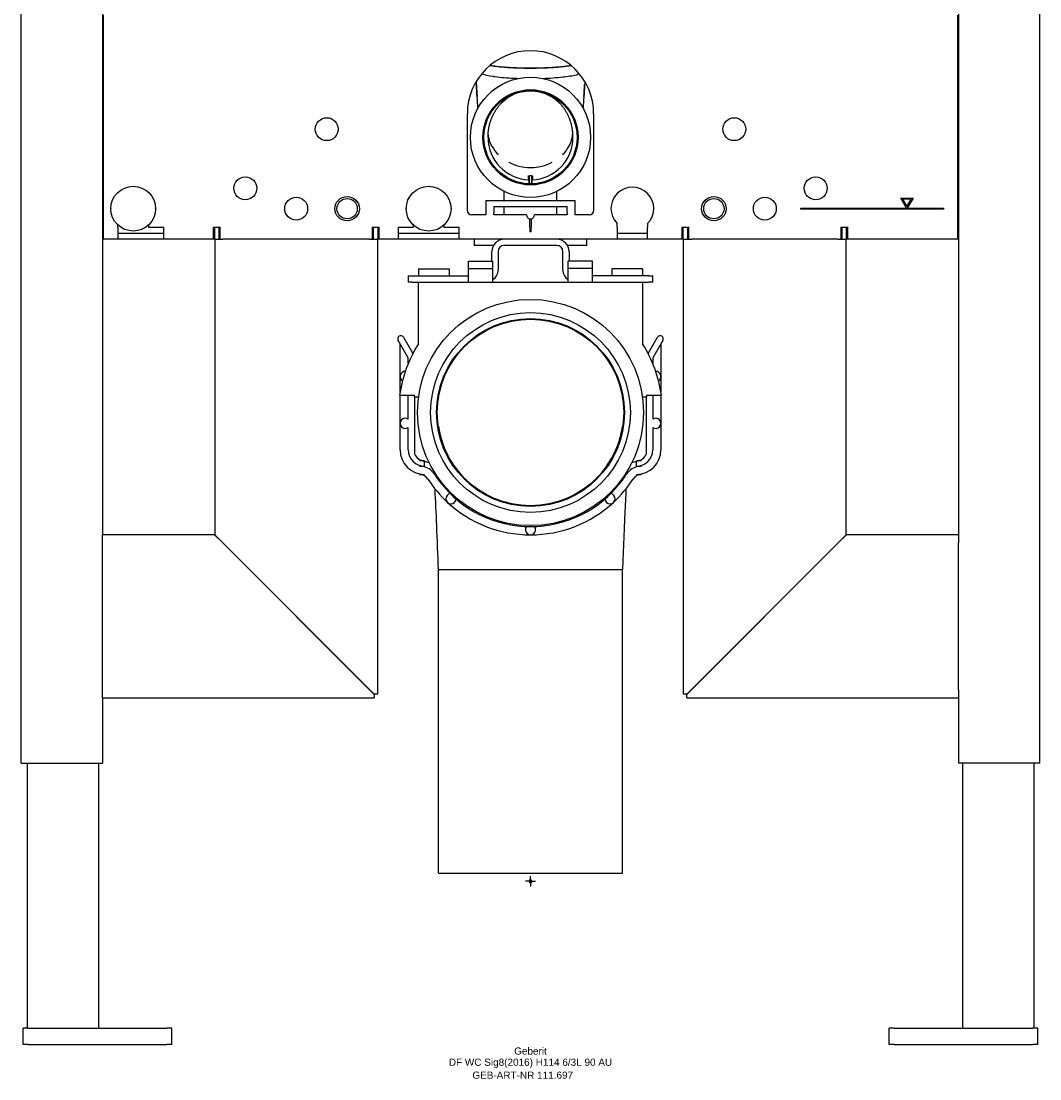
# Model space of a CAD drawing. Header units: millimetres. Extents: x -250 to 250, y -97 to 1140.
# Tile 1 of 2: x -250 to 250, y -97 to 422. Entities that reach past the tile are written whole.
import ezdxf
from ezdxf.enums import TextEntityAlignment as Align

# ---------------------------------------------------------------- set-up
doc = ezdxf.new("R2010")
doc.units = ezdxf.units.MM
doc.layers.get('0').update_dxf_attribs({"linetype": 'CONTINUOUS'})
for name, color, linetype, lineweight in [('Arbeitspunkt(DIN)', 7, 'CONTINUOUS', 25), ('GEB-ART-NR', 1, 'CONTINUOUS', 18), ('GEB-BEZUG', 2, 'CONTINUOUS', 25), ('GEB-TEXT', 5, 'CONTINUOUS', 18)]:
    doc.layers.add(name, color=color, linetype=linetype, lineweight=lineweight)
doc.layers.add('GEB-KONTUR-A', color=5, linetype='CONTINUOUS')
doc.styles.get("Standard").update_dxf_attribs({"font": 'arial.ttf'})

# ---------------------------------------------------------------- blocks, each defined once
blk = doc.blocks.new('Einfügepunkt')
at = {"layer": 'GEB-BEZUG'}
for p, q in [((-0.71, -0.71), (0.71, 0.71)), ((-0.71, 0.71), (0.71, -0.71))]:
    blk.add_line(p, q, dxfattribs=at)

msp = doc.modelspace()

# ---------------------------------------------------------------- linework, layer by layer
at = {"layer": 'Arbeitspunkt(DIN)', "ltscale": 25}
for q in [(-2.5, 0), (0, 2.5), (0, -2.5), (2.5, 0)]:
    msp.add_line((0, 0), q, dxfattribs=at)
at = {"layer": 'GEB-KONTUR-A', "ltscale": 25}
for p, q in [((-250, 58), (-250, 1138)), ((250, 58), (250, 1138)), ((-210, 1110), (-210, 170)), ((210, 1110), (210, 170)), ((-209.75, 425), (-209.75, 419)), ((209.75, 419), (209.75, 425)), ((-209.75, 419), (-209.75, 321)), ((209.75, 321), (209.75, 419)), ((-26.65, 392.12), (-26.65, 392.12)), ((26.65, 392.12), (26.65, 392.12)), ((26.65, 392.12), (26.65, 392.12)), ((-31, 329), (-31, 376.5)), ((31, 376.5), (31, 329)), ((-1.04, 346.18), (-0.5, 346.18)), ((-0.68, 342.66), (-0.68, 344.16)), ((-0.5, 342.16), (-0.5, 346.18)), ((0.5, 346.18), (-0.5, 346.18)), ((0.5, 346.18), (1.04, 346.18)), ((0.5, 346.18), (0.5, 342.16)), ((0.68, 344.16), (0.68, 342.66)), ((-13, 334), (-13, 338.47)), ((13, 334), (13, 338.47)), ((-22, 334), (-22, 328)), ((-22, 334), (22, 334)), ((22, 328), (22, 334)), ((184.61, 330.25), (181.75, 335.2)), ((181.75, 335.2), (187.75, 335.2)), ((182.62, 334.7), (184.75, 331)), ((186.88, 334.7), (182.62, 334.7)), ((184.75, 331), (186.88, 334.7)), ((187.75, 335.2), (184.89, 330.25)), ((-206, 330.03), (-206, 330)), ((-184, 330), (-184, 330.03)), ((-61, 330.03), (-61, 330)), ((-39, 330), (-39, 330.03)), ((-22, 327), (-29, 327)), ((-22, 328), (-22, 327)), ((-18, 331), (18, 331)), ((-18, 331), (-18, 328)), ((-18, 327), (-18, 328)), ((-2, 327), (-18, 327)), ((-13, 327), (-13, 331)), ((18, 327), (2, 327)), ((13, 327), (13, 331)), ((18, 328), (18, 331)), ((18, 328), (18, 327)), ((22, 327), (22, 328)), ((29, 327), (22, 327)), ((132.75, 329.75), (132.75, 330.25)), ((132.75, 330.25), (184.61, 330.25)), ((202.75, 329.75), (132.75, 329.75)), ((184.89, 330.25), (202.75, 330.25)), ((202.75, 330.25), (202.75, 329.75)), ((-202.5, 321), (-202.5, 321.95)), ((-187.5, 321.95), (-187.5, 321)), ((-57.5, 321), (-57.5, 321.95)), ((-42.5, 321.95), (-42.5, 321)), ((-0.25, 321), (-0.25, 325.02)), ((0.25, 325.02), (0.25, 321)), ((42.5, 321), (42.5, 322.65)), ((57.5, 322.65), (57.5, 321)), ((-209.75, 321), (-209.75, 315)), ((-202.5, 321), (-202.5, 315)), ((-202.5, 318), (-180, 318)), ((-187.5, 321), (-180, 321)), ((-180, 315), (-180, 321)), ((-155.75, 321), (-155.75, 315)), ((-155.75, 321), (-152.25, 321)), ((-155.75, 318), (-155, 318)), ((-155, 315), (-155, 321)), ((-153, 321), (-153, 315)), ((-153, 318), (-152.25, 318)), ((-152.25, 315), (-152.25, 321)), ((-77.75, 321), (-77.75, 315)), ((-77.75, 321), (-74.25, 321)), ((-77.75, 318), (-77, 318)), ((-77, 315), (-77, 321)), ((-75, 321), (-75, 315)), ((-75, 318), (-74.25, 318)), ((-74.25, 315), (-74.25, 321)), ((-65, 321), (-65, 315)), ((-65, 321), (-57.5, 321)), ((-65, 318), (-35, 318)), ((-42.5, 321), (-35, 321)), ((-35, 315), (-35, 321)), ((-0.25, 321), (-0.25, 318.6)), ((0.25, 318.6), (-0.25, 318.6)), ((0.25, 318.6), (0.25, 321)), ((42.5, 321), (42.5, 315)), ((42.5, 318), (57.5, 318)), ((57.5, 315), (57.5, 321)), ((74.25, 321), (74.25, 315)), ((74.25, 321), (77.75, 321)), ((74.25, 318), (75, 318)), ((75, 315), (75, 321)), ((77, 321), (77, 315)), ((77, 318), (77.75, 318)), ((77.75, 315), (77.75, 321)), ((152.25, 321), (152.25, 315)), ((152.25, 321), (155.75, 321)), ((152.25, 318), (153, 318)), ((153, 315), (153, 321)), ((155, 321), (155, 315)), ((155, 318), (155.75, 318)), ((155.75, 315), (155.75, 321)), ((209.75, 315), (209.75, 321)), ((-202.5, 315), (-209.75, 315)), ((-180, 315), (-202.5, 315)), ((-155.75, 315), (-180, 315)), ((-155, 315), (-155.75, 315)), ((-155, 315), (-151, 315)), ((-155, 315), (-155, 170.07)), ((-79, 315), (-151, 315)), ((-79, 315), (-75, 315)), ((-75, 91.8), (-75, 315)), ((-74.25, 315), (-75, 315)), ((-65, 315), (-74.25, 315)), ((-35, 315), (-65, 315)), ((42.5, 315), (-35, 315)), ((-27.7, 315), (-27.7, 312)), ((-25.7, 312), (-27.7, 312)), ((-18.1, 312), (-25.7, 312)), ((12.9, 312), (-12.9, 312)), ((25.7, 312), (18.1, 312)), ((27.7, 312), (25.7, 312)), ((27.7, 312), (27.7, 315)), ((57.5, 315), (42.5, 315)), ((74.25, 315), (57.5, 315)), ((75, 315), (74.25, 315)), ((75, 315), (79, 315)), ((75, 315), (75, 91.8)), ((151, 315), (79, 315)), ((151, 315), (155, 315)), ((155, 170.07), (155, 315)), ((155.75, 315), (155, 315)), ((209.75, 315), (155.75, 315)), ((-18.9, 304.33), (-18.9, 309)), ((-15.9, 309), (-15.9, 300)), ((15.9, 300), (15.9, 309)), ((18.9, 309), (18.9, 304.33)), ((-30.5, 300.6), (-30.5, 304.33)), ((-30.5, 304.33), (-18.5, 304.33)), ((-18.5, 300.6), (-18.5, 304.33)), ((30.5, 304.33), (18.5, 304.33)), ((18.5, 300.6), (18.5, 304.33)), ((30.5, 300.6), (30.5, 304.33)), ((-60, 297), (-60, 294)), ((-60, 297), (-58, 297)), ((-58, 297), (-30.5, 297)), ((-55, 300.5), (-55, 297)), ((-55, 300.5), (-40, 300.5)), ((-40, 300.5), (-40, 297)), ((-30.5, 294), (-30.5, 300.6)), ((-30.5, 300.6), (-18.5, 300.6)), ((-18.5, 294), (-18.5, 300.6)), ((30.5, 300.6), (18.5, 300.6)), ((18.5, 294), (18.5, 300.6)), ((30.5, 294), (30.5, 300.6)), ((58, 297), (30.5, 297)), ((55, 300.5), (40, 300.5)), ((40, 300.5), (40, 297)), ((55, 300.5), (55, 297)), ((58, 297), (60, 297)), ((60, 294), (60, 297)), ((-58, 294), (-60, 294)), ((-58, 294), (-55, 294)), ((-55, 263.64), (-55, 294)), ((-55, 294), (55, 294)), ((55, 294), (58, 294)), ((55, 294), (55, 263.64)), ((60, 294), (58, 294)), ((-60, 256.86), (-64.93, 265.39)), ((-62.34, 266.91), (-57.72, 258.9)), ((57.72, 258.9), (62.34, 266.91)), ((64.93, 265.39), (60, 256.86)), ((-64, 247.66), (-64, 263.78)), ((64, 263.78), (64, 247.66)), ((-60, 254), (-60, 256.86)), ((60, 256.86), (60, 254)), ((-64, 240.36), (-64, 247.66)), ((64, 247.66), (64, 240.36)), ((-64.3, 238.5), (-57, 238.5)), ((-64, 224.66), (-64, 238.5)), ((-60, 226.66), (-60, 238.5)), ((-57, 237.5), (-57, 238.5)), ((-57, 237.5), (-57, 209.75)), ((-55, 237.5), (-57, 237.5)), ((-55, 237.43), (-55, 237.5)), ((57, 237.5), (55, 237.5)), ((55, 237.5), (55, 237.43)), ((57, 238.5), (57, 237.5)), ((57, 238.5), (64.3, 238.5)), ((57, 209.75), (57, 237.5)), ((60, 238.5), (60, 226.66)), ((64, 238.5), (64, 224.66)), ((-64, 211.66), (-64, 224.66)), ((64, 224.66), (64, 211.66)), ((-60, 211.66), (-60, 222.66)), ((60, 222.66), (60, 211.66)), ((-52, 206.31), (-54.55, 206.31)), ((-54.55, 203.66), (-52, 203.66)), ((-52, 203.66), (-52, 206.02)), ((-52, 203.29), (-52, 203.66)), ((54.55, 206.31), (52, 206.31)), ((52, 203.66), (52, 206.02)), ((52, 203.29), (52, 203.66)), ((52, 203.66), (54.55, 203.66)), ((-54.55, 199.66), (-52, 199.66)), ((52, 199.66), (54.55, 199.66)), ((-44.5, 196.83), (-44.5, 196)), ((44.5, 196), (44.5, 196.83)), ((-210, 166), (-210, 170)), ((-155.07, 170), (-210, 170)), ((-155.07, 170), (-151.07, 166)), ((-151, 166.07), (-155, 170.07)), ((-151, 166.07), (-79, 94.07)), ((79, 94.07), (151, 166.07)), ((155, 170.07), (151, 166.07)), ((151.07, 166), (155.07, 170)), ((210, 170), (155.07, 170)), ((210, 170), (210, 166)), ((-210, 94), (-210, 166)), ((-79.07, 94), (-151.07, 166)), ((151.07, 166), (79.07, 94)), ((210, 94), (210, 166)), ((-45.19, 4), (-45.19, 153)), ((-45.19, 153), (45.19, 153)), ((45.19, 4), (45.19, 153)), ((-210, 90), (-210, 94)), ((-79.07, 94), (-76.8, 91.73)), ((-76.73, 91.8), (-79, 94.07)), ((79, 94.07), (76.73, 91.8)), ((76.8, 91.73), (79.07, 94)), ((210, 94), (210, 90)), ((-210, 90), (-76.8, 90)), ((-210, 90), (-210, 58)), ((-76.8, 91.73), (-76.8, 90)), ((-75, 91.8), (-76.73, 91.8)), ((76.73, 91.8), (75, 91.8)), ((76.8, 90), (76.8, 91.73)), ((76.8, 90), (210, 90)), ((210, 90), (210, 58)), ((-250, 58), (-246, 58)), ((-247, 58), (-247, -72)), ((-246, 58), (-214, 58)), ((-214, 58), (-210, 58)), ((-212, 58), (-212, -72)), ((214, 58), (210, 58)), ((212, 58), (212, -72)), ((246, 58), (214, 58)), ((250, 58), (246, 58)), ((247, 58), (247, -72)), ((-45.19, 4), (45.19, 4)), ((-249, -80), (-249, -72)), ((-246.5, -72), (-249, -72)), ((-246.5, -72), (-178.5, -72)), ((-176, -72), (-178.5, -72)), ((-176, -80), (-176, -72)), ((176, -80), (176, -72)), ((178.5, -72), (176, -72)), ((178.5, -72), (246.5, -72)), ((249, -72), (246.5, -72)), ((249, -80), (249, -72)), ((-246.5, -80), (-249, -80)), ((-246.5, -80), (-178.5, -80)), ((-176, -80), (-178.5, -80)), ((178.5, -80), (176, -80)), ((178.5, -80), (246.5, -80)), ((249, -80), (246.5, -80))]:
    msp.add_line(p, q, dxfattribs=at)
for centre, radius in [((0, 365), 29.5), ((0, 365), 23.35), ((0, 365), 22.85), ((-100, 369), 5.62), ((100, 369), 5.62), ((-140, 340), 5.62), ((140, 340), 5.62), ((-195, 330), 11), ((-50, 330), 11), ((-115, 330), 5.62), ((-90, 330), 6), ((-90, 330), 5), ((90, 330), 6), ((90, 330), 5), ((115, 330), 5.62), ((0, 230), 55.5), ((0, 230), 49), ((0, 230), 46.1), ((0, 230), 45.73)]:
    msp.add_circle(centre, radius, dxfattribs=at)
for centre, radius, start, end in [((0, 376.5), 31, 0, 180), ((0, 365), 20.85, 180, 268.122), ((0, 365), 20.85, 271.878, 0), ((-14, 338.47), 1, 359.9999, 3.0122), ((14, 338.47), 1, 176.9877, 180), ((50, 330), 10.5, 315.5847, 224.4153), ((-29, 329), 2, 180, 270), ((0, 327), 2, 180, 262.8192), ((0, 327), 2, 277.1808, 0), ((29, 329), 2, 270, 0), ((0, 327), 2, 262.8192, 277.1808), ((-12.9, 309), 6, 90, 180), ((-12.9, 309), 3, 90, 180), ((12.9, 309), 6, 0, 90), ((12.9, 309), 3, 0, 90), ((-21.9, 300), 6, 304.5181, 0), ((21.9, 300), 6, 180, 235.4819), ((-63.64, 266.16), 1.5, 30, 210.8362), ((63.64, 266.16), 1.5, 329.1638, 150), ((0, 229), 65, 147.7958, 171.5959), ((0, 229), 65, 8.4041, 32.2042), ((-61.5, 247.66), 2.5, 89.0759, 237.168), ((61.5, 247.66), 2.5, 302.832, 90.9242), ((-61.5, 224.66), 2.5, 53.1301, 306.8699), ((61.5, 224.66), 2.5, 233.1301, 126.8699), ((-52, 211.66), 12, 180, 270), ((-52, 211.66), 8, 180, 270), ((-52, 211.66), 5.35, 200.91, 270), ((52, 211.66), 12, 270, 0), ((52, 211.66), 8, 270, 0), ((52, 211.66), 5.35, 270, 339.09), ((-54.55, 194.66), 11.65, 77.3379, 90), ((-54.55, 194.66), 9, 73.5199, 90), ((-54.55, 194.66), 11.65, 65.1977, 77.3379), ((-54.55, 194.66), 9, 32.9359, 73.5199), ((54.55, 194.66), 9, 106.4801, 147.0641), ((54.55, 194.66), 11.65, 102.6621, 114.8023), ((54.55, 194.66), 11.65, 90, 102.6621), ((54.55, 194.66), 9, 90, 106.4801), ((-54.55, 194.66), 5, 32.9359, 90), ((0, 230), 60, 212.9359, 227.2921), ((0, 230), 56, 212.9359, 217.3785), ((0, 230), 60, 312.7079, 327.0641), ((0, 230), 56, 322.6215, 327.0641), ((54.55, 194.66), 5, 90, 147.0641), ((0, 230), 56, 217.3785, 322.6215), ((-39, 187.75), 2.5, 99.4191, 355.1651), ((39, 187.75), 2.5, 184.8349, 80.5809), ((0, 230), 60, 227.2921, 270), ((0, 230), 60, 270, 312.7079), ((0, 172.5), 2.5, 142.127, 37.873)]:
    msp.add_arc(centre, radius, start, end, dxfattribs=at)
for centre, major_axis, ratio, start_param, end_param in [((255.15, 406.45), (-282.15, -3.72), 0.988757, 0.037344, 0.038042), ((24.73, 388.11), (-1.43, -21.4), 0.078417, 1.430602, 1.696624), ((-253.88, 406.4), (280.88, -4.15), 0.988758, 6.246677, 6.247379), ((0.01, 368.3), (-20.85, 0), 0.86603, 0.441569, 0.711408), ((-0.01, 368.3), (20.85, 0), 0.86603, 5.571778, 5.841616), ((0, 368.29), (-20.84, 0), 0.866025, 1.03793, 1.570787), ((0, 368.29), (20.84, 0), 0.866025, 4.712398, 5.245256)]:
    msp.add_ellipse(centre, major_axis=major_axis, ratio=ratio, start_param=start_param, end_param=end_param, dxfattribs=at)
for points, knots in [([(0, 398.87), (-2.39, 398.87), (-4.77, 398.92), (-9.41, 399.1), (-11.66, 399.24), (-16.04, 399.63), (-18.15, 399.88), (-20, 400.19)], [-3.912757, -3.912757, -3.912757, -3.912757, -3.19953, -3.19953, -2.493733, -2.493733, -1.740804, -1.740804, -1.740804, -1.740804]), ([(0, 398.89), (-0.79, 398.89), (-2.38, 398.9), (-4.35, 398.94), (-6.32, 398.99), (-7.87, 399.06), (-9.79, 399.15), (-11.3, 399.25), (-13.16, 399.39), (-14.6, 399.52), (-16.17, 399.68), (-17.19, 399.8), (-18.17, 399.93), (-18.81, 400.02), (-19.46, 400.12), (-19.8, 400.18), (-19.98, 400.21)], [0, 0, 0, 0, 0.217158, 0.434316, 0.542895, 0.760053, 0.868632, 1.08579, 1.194369, 1.411527, 1.520106, 1.682974, 1.737264, 1.845843, 1.900132, 1.964711, 1.964711, 1.964711, 1.964711]), ([(-19.88, 400.29), (-19.73, 400.26), (-19.43, 400.22), (-18.81, 400.12), (-18.17, 400.03), (-17.19, 399.9), (-16.17, 399.78), (-14.6, 399.62), (-13.16, 399.49), (-11.3, 399.35), (-9.79, 399.25), (-7.87, 399.15), (-6.32, 399.09), (-4.35, 399.03), (-2.38, 399), (-0.79, 398.99), (0, 398.99)], [-1.952963, -1.952963, -1.952963, -1.952963, -1.900132, -1.845843, -1.737264, -1.682974, -1.520106, -1.411527, -1.194369, -1.08579, -0.868632, -0.760053, -0.542895, -0.434316, -0.217158, 0, 0, 0, 0]), ([(0, 398.99), (0.79, 398.99), (2.37, 399), (4.34, 399.03), (6.3, 399.09), (7.86, 399.15), (9.78, 399.25), (11.29, 399.35), (13.14, 399.49), (14.59, 399.61), (16.34, 399.8), (17.68, 399.96), (18.96, 400.14), (19.58, 400.24), (19.88, 400.29)], [-3.437861, -3.437861, -3.437861, -3.437861, -3.222302, -3.006743, -2.898964, -2.683405, -2.575625, -2.360067, -2.252287, -2.036728, -1.928949, -1.71339, -1.605611, -1.498659, -1.498659, -1.498659, -1.498659]), ([(19.98, 400.21), (19.64, 400.15), (19, 400.05), (17.68, 399.86), (16.34, 399.7), (14.59, 399.52), (13.14, 399.39), (11.29, 399.25), (9.78, 399.15), (7.86, 399.06), (6.3, 398.99), (4.34, 398.94), (2.37, 398.9), (0.79, 398.89), (0, 398.89)], [1.487001, 1.487001, 1.487001, 1.487001, 1.605611, 1.71339, 1.928949, 2.036728, 2.252287, 2.360067, 2.575625, 2.683405, 2.898964, 3.006743, 3.222302, 3.437861, 3.437861, 3.437861, 3.437861]), ([(20, 400.19), (17.73, 399.81), (15.09, 399.52), (8.38, 399.01), (4.19, 398.87), (0, 398.87)], [-2.183366, -2.183366, -2.183366, -2.183366, -1.256517, -1.256517, 0, 0, 0, 0]), ([(-23.98, 396.14), (-23.95, 396.13), (-23.92, 396.12), (-23.89, 396.11), (-22.47, 395.67), (-20.59, 395.27), (-18.4, 394.95), (-18.09, 394.9), (-17.78, 394.86), (-17.46, 394.82), (-14.66, 394.44), (-11.41, 394.16), (-7.99, 394), (-7.29, 393.97), (-6.57, 393.94), (-5.85, 393.91)], [0.2748417, 0.2748417, 0.2748417, 0.2748417, 0.2798648, 0.2798648, 0.2798648, 0.497664, 0.497664, 0.497664, 0.5280341, 0.5280341, 0.5280341, 0.7962624, 0.7962624, 0.7962624, 0.8517714, 0.8517714, 0.8517714, 0.8517714]), ([(5.85, 393.92), (9.42, 394.04), (12.85, 394.27), (15.87, 394.62), (16.42, 394.68), (16.95, 394.75), (17.46, 394.82), (20.06, 395.16), (22.27, 395.6), (23.89, 396.11), (23.92, 396.12), (23.95, 396.13), (23.98, 396.14)], [0.1482309, 0.1482309, 0.1482309, 0.1482309, 0.4226589, 0.4226589, 0.4226589, 0.4719689, 0.4719689, 0.4719689, 0.7201381, 0.7201381, 0.7201381, 0.7251647, 0.7251647, 0.7251647, 0.7251647]), ([(-26.65, 392.12), (-26.65, 391.94), (-26.64, 391.77), (-26.62, 391.42), (-26.61, 391.24), (-26.6, 391.06)], [-0.1064771, -0.1064771, -0.1064771, -0.1064771, -0.0532124, -0.0532124, 0, 0, 0, 0]), ([(-26.6, 391.06), (-26.59, 391), (-26.59, 390.93), (-26.58, 390.81), (-26.58, 390.74), (-26.58, 390.68)], [-0.03850949, -0.03850949, -0.03850949, -0.03850949, -0.01925427, -0.01925427, -0.00000269, -0.00000269, -0.00000269, -0.00000269]), ([(-26.58, 390.68), (-26.52, 389.74), (-26.46, 388.79), (-26.33, 386.89), (-26.27, 385.94), (-26.19, 385), (-26.19, 385), (-26.19, 385)], [0, 0, 0, 0, 0.2853601, 0.2853601, 0.5702196, 0.5702196, 0.5705415, 0.5705415, 0.5705415, 0.5705415]), ([(26.6, 391.06), (26.59, 391), (26.59, 390.93), (26.58, 390.81), (26.58, 390.74), (26.58, 390.68)], [0, 0, 0, 0, 0.01925659, 0.01925659, 0.03851225, 0.03851225, 0.03851225, 0.03851225]), ([(26.65, 392.12), (26.65, 391.94), (26.64, 391.77), (26.62, 391.42), (26.61, 391.24), (26.6, 391.06)], [0.0000033, 0.0000033, 0.0000033, 0.0000033, 0.0533498, 0.0533498, 0.1066447, 0.1066447, 0.1066447, 0.1066447]), ([(-10.75, 384.67), (-10.86, 384.59), (-10.98, 384.52), (-11.2, 384.36), (-11.32, 384.29), (-11.43, 384.21)], [0.00000819, 0.00000819, 0.00000819, 0.00000819, 0.04136223, 0.04136223, 0.08271626, 0.08271626, 0.08271626, 0.08271626]), ([(0, 387.85), (-0.02, 387.85), (-0.04, 387.85), (-1.94, 387.84), (-3.82, 387.57), (-7.44, 386.49), (-9.16, 385.7), (-10.75, 384.67)], [-0.005639, -0.005639, -0.005639, -0.005639, 0, 0, 0.567332, 0.567332, 1.135199, 1.135199, 1.135199, 1.135199]), ([(0, 387.85), (0.02, 387.85), (0.04, 387.85), (2.08, 387.84), (4.09, 387.53), (7.95, 386.29), (9.77, 385.38), (11.43, 384.21)], [-1.221574, -1.221574, -1.221574, -1.221574, -1.215948, -1.215948, -0.608322, -0.608322, -0.000001, -0.000001, -0.000001, -0.000001]), ([(-18.84, 360.58), (-19.38, 361.57), (-19.82, 362.59), (-20.47, 364.7), (-20.68, 365.78), (-20.78, 366.87), (-20.78, 366.87), (-20.78, 366.87)], [-0.7564372, -0.7564372, -0.7564372, -0.7564372, -0.3782169, -0.3782169, -0.000005, -0.000005, 0, 0, 0, 0]), ([(18.84, 360.58), (19.38, 361.57), (19.82, 362.59), (20.47, 364.7), (20.68, 365.78), (20.78, 366.87)], [0, 0, 0, 0, 0.3782674, 0.3782674, 0.7565333, 0.7565333, 0.7565333, 0.7565333]), ([(-0.71, 344.16), (-0.77, 344.16), (-0.84, 344.41), (-0.96, 345.26), (-1, 345.68), (-1.04, 346.18)], [-17.759996, -17.759996, -17.759996, -17.759996, -17.019732, -17.019732, -16.568432, -16.568432, -16.568432, -16.568432]), ([(-0.67, 342.16), (-0.67, 342.16), (-0.67, 342.17), (-0.68, 342.22), (-0.68, 342.26), (-0.68, 342.35), (-0.68, 342.41), (-0.68, 342.53), (-0.68, 342.6), (-0.68, 342.66)], [-0.29630998, -0.29630998, -0.29630998, -0.29630998, -0.27779149, -0.27779149, -0.25926469, -0.25926469, -0.24073643, -0.24073643, -0.22221418, -0.22221418, -0.22221418, -0.22221418]), ([(0.68, 342.66), (0.68, 342.6), (0.68, 342.53), (0.68, 342.41), (0.68, 342.35), (0.68, 342.26), (0.68, 342.22), (0.67, 342.17), (0.67, 342.16), (0.67, 342.16)], [0.22221418, 0.22221418, 0.22221418, 0.22221418, 0.24073643, 0.24073643, 0.25926469, 0.25926469, 0.27779149, 0.27779149, 0.29630998, 0.29630998, 0.29630998, 0.29630998]), ([(1.04, 346.18), (1, 345.68), (0.96, 345.26), (0.84, 344.41), (0.77, 344.16), (0.71, 344.16)], [-18.958355, -18.958355, -18.958355, -18.958355, -18.507055, -18.507055, -17.766791, -17.766791, -17.766791, -17.766791]), ([(-45.11, 223.14), (-45.11, 223.14), (-45.11, 223.12), (-45.09, 223.03), (-45.08, 222.93), (-45.03, 222.55), (-44.98, 222.19), (-44.84, 221.35), (-44.75, 220.89), (-44.53, 219.81), (-44.39, 219.18), (-43.97, 217.54), (-43.68, 216.51), (-42.73, 213.66), (-41.99, 211.82), (-39.57, 206.83), (-37.61, 203.76), (-32.33, 197.32), (-28.69, 194.08), (-20.53, 188.85), (-15.88, 186.84), (-8.7, 185.04), (-6.27, 184.64), (1.18, 184.02), (6.32, 184.44), (15.99, 186.88), (20.65, 188.9), (28.97, 194.28), (32.73, 197.69), (38.88, 205.44), (41.35, 209.9), (43.33, 215.44), (43.65, 216.42), (44.24, 218.53), (44.51, 219.69), (44.8, 221.14), (44.88, 221.58), (45, 222.35), (45.05, 222.67), (45.1, 223.04), (45.11, 223.12), (45.11, 223.14), (45.11, 223.14), (45.11, 223.14)], [8.054202, 8.054202, 8.054202, 8.054202, 8.145224, 8.145224, 8.283379, 8.283379, 8.49383, 8.49383, 8.67447, 8.67447, 8.889842, 8.889842, 9.219019, 9.219019, 9.813282, 9.813282, 10.889942, 10.889942, 12.315591, 12.315591, 13.797574, 13.797574, 14.533237, 14.533237, 16.039654, 16.039654, 17.525123, 17.525123, 19.010798, 19.010798, 20.491699, 20.491699, 20.806592, 20.806592, 21.179971, 21.179971, 21.357969, 21.357969, 21.564583, 21.564583, 21.746049, 21.746049, 21.765871, 21.765871, 21.765871, 21.765871]), ([(-45.19, 153), (-45.42, 160.17), (-45.7, 167.35), (-46.27, 180.48), (-46.56, 186.6), (-46.87, 192.54)], [0, 0, 0, 0, 2.152008, 2.152008, 3.952203, 3.952203, 3.952203, 3.952203]), ([(46.87, 192.54), (46.66, 188.48), (46.46, 184.33), (46.02, 174.86), (45.79, 169.44), (45.44, 160.34), (45.31, 156.67), (45.19, 153)], [26.900067, 26.900067, 26.900067, 26.900067, 28.127656, 28.127656, 29.757727, 29.757727, 30.859281, 30.859281, 30.859281, 30.859281]), ([(-45.18, 153), (-45.18, 153), (-44.79, 153), (-44, 153), (-42.82, 153), (-40.77, 153), (-37.96, 153), (-35.88, 153), (-33.37, 153), (-30.54, 153), (-26.37, 153), (-21.47, 153), (-16.19, 153), (-11.04, 153), (-5.52, 153), (0, 153), (6.13, 153), (12.27, 153), (17.9, 153), (22.8, 153), (27.32, 153), (31.19, 153), (34.55, 153), (37.41, 153), (39.64, 153), (41.58, 153), (43.05, 153), (43.98, 153), (44.78, 153), (45.18, 153), (45.18, 153)], [0.25, 0.25, 0.25, 0.25, 0.2865672, 0.2865672, 0.2865672, 0.3412368, 0.3412368, 0.3412368, 0.3819032, 0.3819032, 0.3819032, 0.4416728, 0.4416728, 0.4416728, 0.5, 0.5, 0.5, 0.5648183, 0.5648183, 0.5648183, 0.6212337, 0.6212337, 0.6212337, 0.6703357, 0.6703357, 0.6703357, 0.7130723, 0.7130723, 0.7130723, 0.75, 0.75, 0.75, 0.75])]:
    msp.add_open_spline(points, degree=3, knots=knots, dxfattribs=at)
for points, degree in [([(-26.58, 390.67), (-26.58, 390.67), (-26.58, 390.67), (-26.58, 390.68)], 3), ([(-26.19, 384.85), (-26.33, 386.79), (-26.47, 388.75), (-26.58, 390.67)], 3), ([(26.58, 390.67), (26.47, 388.75), (26.33, 386.79), (26.19, 384.85)], 3), ([(26.58, 390.68), (26.58, 390.67), (26.58, 390.67), (26.58, 390.67)], 3), ([(-25.78, 379.34), (-25.91, 381.14), (-26.04, 382.98), (-26.19, 384.85)], 3), ([(-20.85, 365), (-20.85, 369.63), (-19.83, 374.2), (-17.79, 378.35), (-14.9, 381.75), (-11.43, 384.21)], 5), ([(20.85, 365), (20.85, 369.63), (19.83, 374.2), (17.79, 378.35), (14.9, 381.75), (11.43, 384.21)], 5), ([(26.19, 384.85), (26.04, 382.99), (25.9, 381.14), (25.77, 379.36)], 3)]:
    msp.add_open_spline(points, degree=degree, dxfattribs=at)

# ---------------------------------------------------------------- block references
at = {"ltscale": 25}
msp.add_blockref('Einfügepunkt', (0, 0), dxfattribs=at)

# ---------------------------------------------------------------- texts
at = {"layer": 'GEB-ART-NR'}
msp.add_text('GEB-ART-NR 111.697', height=3.5, dxfattribs=at).set_placement((-3.81, -96.84), align=Align.CENTER)
at = {"layer": 'GEB-TEXT'}
for s, p in [('Geberit', (0, -85)), ('DF WC Sig8(2016) H114 6/3L 90 AU', (0, -90.5))]:
    msp.add_text(s, height=3.5, dxfattribs=at).set_placement(p, align=Align.CENTER)

doc.saveas('drawing.dxf')
